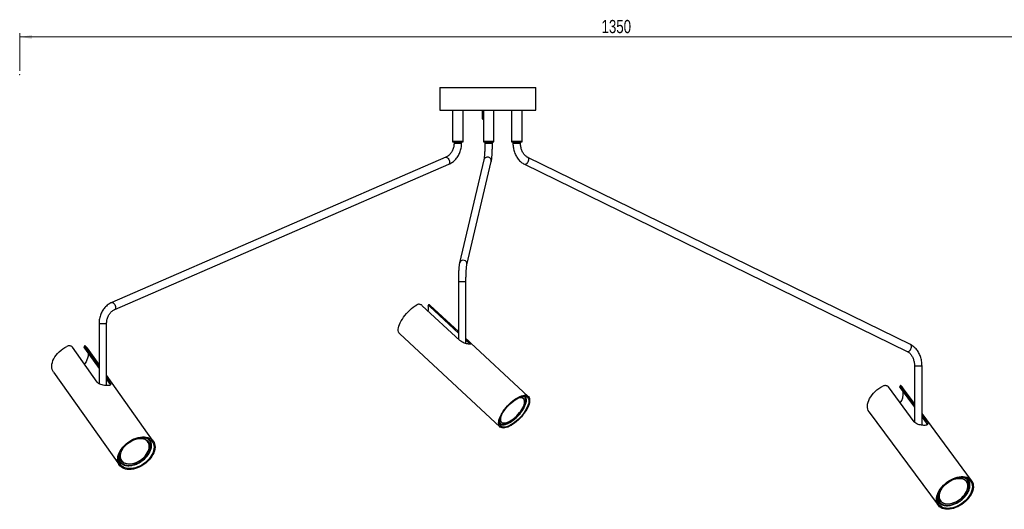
# Model space of a CAD drawing. Header units: millimetres. Extents: x 261 to 1081, y 377 to 768.
# Tile 2 of 4: x 527 to 788, y 377 to 506. Entities that reach past the tile are written whole.
import ezdxf

# ---------------------------------------------------------------- set-up
doc = ezdxf.new("R2010")
doc.units = ezdxf.units.MM
doc.header["$PDSIZE"] = -1
doc.styles.add('SLDTEXTSTYLE0', font='TXT', dxfattribs={"width": 0.75})
doc.dimstyles.new('SLDDIMSTYLE0', dxfattribs={"dimtxt": 3.5, "dimasz": 3.302, "dimexe": 0, "dimexo": 0.0625, "dimgap": 0.875, "dimtad": 1, "dimdec": 0, "dimlfac": 5, "dimrnd": 1e-09, "dimzin": 12, "dimdsep": 46, "dimtxsty": 'SLDTEXTSTYLE0', "dimsah": 1, "dimcen": 0.09, "dimadec": 0, "dimazin": 3, "dimtfac": 1, "dimtofl": 0, "dimtmove": 0, "dimatfit": 3, "dimfxl": 0, "dimfrac": 2, "dimtolj": 1, "dimtzin": 12, "dimarcsym": 0})

# ---------------------------------------------------------------- blocks, each defined once
blk = doc.blocks.new('_D')
at = {"color": 7, "linetype": 'Continuous', "lineweight": 0}
for p, q in [((527.26, 492.77), (527.26, 502.77)), ((527.26, 501.77), (797.26, 501.77)), ((797.26, 492.77), (797.26, 502.77))]:
    blk.add_line(p, q, dxfattribs=at)
at = {"color": 7, "linetype": 'Continuous', "lineweight": 18}
for points in [[(527.26, 501.77), (530.56, 501.26), (530.56, 502.28)], [(797.26, 501.77), (793.96, 502.28), (793.96, 501.26)]]:
    blk.add_solid(points, dxfattribs=at)
at = {"color": 7, "linetype": 'Continuous', "lineweight": 18, "insert": (681.27, 506.28), "char_height": 3.5, "attachment_point": 1, "style": 'SLDTEXTSTYLE0'}
blk.add_mtext('1350', dxfattribs=at)

msp = doc.modelspace()

# ---------------------------------------------------------------- linework, layer by layer
at = {"color": 7, "linetype": 'Continuous', "lineweight": 25}
for p, q in [((638.45, 488.39), (638.45, 482.39)), ((638.45, 488.39), (651.15, 488.39)), ((651.15, 488.39), (663.85, 488.39)), ((663.85, 482.39), (663.85, 488.39)), ((638.45, 482.39), (651.15, 482.39)), ((641.84, 482.39), (641.84, 474.19)), ((644.64, 474.19), (644.64, 482.39)), ((649.65, 482.39), (649.65, 480.19)), ((649.99, 482.39), (649.99, 474.19)), ((651.15, 482.39), (663.85, 482.39)), ((652.79, 474.19), (652.79, 482.39)), ((657.42, 482.39), (657.42, 474.19)), ((660.22, 474.19), (660.22, 482.39)), ((649.99, 479.99), (649.85, 479.99)), ((641.84, 474.19), (641.84, 473.99)), ((641.84, 474.19), (644.64, 474.19)), ((641.84, 474.19), (642.18, 474.19)), ((641.84, 473.99), (644.64, 473.99)), ((642.18, 474.19), (644.64, 474.19)), ((642.24, 473.99), (642.24, 473.67)), ((644.24, 473.67), (644.24, 473.99)), ((644.64, 473.99), (644.64, 474.19)), ((649.99, 474.19), (649.99, 473.99)), ((649.99, 474.19), (652.79, 474.19)), ((649.99, 474.19), (651.39, 474.19)), ((649.99, 473.99), (652.79, 473.99)), ((650.39, 473.99), (650.39, 473.67)), ((651.39, 474.19), (652.79, 474.19)), ((652.39, 473.67), (652.39, 473.99)), ((652.79, 473.99), (652.79, 474.19)), ((657.42, 474.19), (657.42, 473.99)), ((657.42, 474.19), (659.73, 474.19)), ((657.42, 474.19), (658.82, 474.19)), ((657.42, 473.99), (659.73, 473.99)), ((657.82, 473.99), (657.82, 473.67)), ((658.82, 474.19), (660.22, 474.19)), ((659.73, 474.19), (660.22, 474.19)), ((659.73, 473.99), (660.22, 473.99)), ((659.82, 473.67), (659.82, 473.99)), ((660.22, 473.99), (660.22, 474.19)), ((640.05, 469.9), (551.64, 431.46)), ((650.13, 469.21), (643.69, 441.92)), ((763.05, 420.3), (661.73, 469.88)), ((552.44, 429.63), (640.85, 468.06)), ((645.63, 441.46), (652.07, 468.75)), ((660.85, 468.08), (762.17, 418.5)), ((643.37, 437), (643.37, 421.76)), ((645.37, 420.59), (645.37, 437)), ((643.79, 421.37), (633.83, 430.61)), ((635.56, 430.96), (635.38, 430.69)), ((635.99, 430.61), (635.82, 430.36)), ((635.82, 430.36), (643.37, 423.34)), ((643.37, 423.75), (635.89, 430.7)), ((635.99, 430.61), (643.37, 423.75)), ((548.26, 425.86), (548.26, 409.96)), ((550.26, 409.44), (550.26, 425.86)), ((627.84, 423.17), (654.39, 398.51)), ((547.76, 410.37), (541.22, 419.62)), ((544.43, 419.93), (544.32, 419.67)), ((544.55, 419.62), (544.44, 419.36)), ((544.55, 419.62), (548.26, 414.37)), ((661.88, 406.57), (645.37, 421.9)), ((645.37, 421.9), (645.94, 421.37)), ((645.37, 421.49), (645.77, 421.11)), ((645.94, 421.37), (645.77, 421.11)), ((544.44, 419.36), (548.26, 413.96)), ((548.26, 415.04), (545.19, 419.38)), ((764.09, 414.72), (764.09, 399.79)), ((766.09, 398.95), (766.09, 414.72)), ((536.21, 413.02), (553.64, 388.37)), ((562.62, 394.72), (550.26, 412.21)), ((550.26, 411.55), (551.09, 410.37)), ((550.26, 411.14), (550.98, 410.12)), ((551.09, 410.37), (550.98, 410.12)), ((760.32, 409.41), (760.2, 409.15)), ((764.04, 399.84), (757.2, 409.09)), ((760.46, 409.09), (760.34, 408.83)), ((760.34, 408.83), (764.09, 403.77)), ((760.46, 409.09), (764.09, 404.18)), ((764.09, 404.72), (760.96, 408.94)), ((660.62, 405.99), (660.48, 406.12)), ((752.12, 402.4), (770.37, 377.74)), ((779.21, 384.29), (766.09, 402.02)), ((766.09, 401.48), (767.3, 399.84)), ((654.27, 399.38), (654.29, 399.36)), ((766.09, 401.07), (767.18, 399.59)), ((767.3, 399.84), (767.18, 399.59)), ((561.2, 394.53), (561.11, 394.65)), ((554.16, 389.66), (554.21, 389.59)), ((777.51, 384.44), (777.41, 384.52)), ((777.85, 384.05), (777.76, 384.17)), ((778.29, 384.6), (778.09, 384.81)), ((770.89, 379.08), (770.98, 378.96))]:
    msp.add_line(p, q, dxfattribs=at)
at = {"color": 8, "linetype": 'Continuous', "lineweight": 25}
for p, q in [((649.65, 480.19), (649.84, 480.19)), ((649.84, 480.19), (649.99, 480.19)), ((642.24, 473.67), (644.24, 473.67)), ((650.39, 473.67), (652.39, 473.67)), ((657.82, 473.67), (659.47, 473.67)), ((659.47, 473.67), (659.82, 473.67)), ((643.37, 437), (645.37, 437)), ((548.26, 425.86), (550.26, 425.86)), ((764.09, 414.72), (765.74, 414.72)), ((765.74, 414.72), (766.09, 414.72))]:
    msp.add_line(p, q, dxfattribs=at)
at = {"color": 8, "linetype": 'Continuous', "lineweight": 25, "flags": 128}
for points in [[(640.05, 469.9), (640.06, 469.9), (640.19, 469.92), (640.35, 469.86), (640.51, 469.75), (640.67, 469.57), (640.81, 469.35), (640.93, 469.11), (641.01, 468.85), (641.05, 468.61), (641.04, 468.39), (640.99, 468.22), (640.91, 468.1), (640.85, 468.06)], [(661.94, 468.98), (661.99, 469.23), (661.99, 469.47), (661.93, 469.67), (661.83, 469.81), (661.74, 469.88)], [(660.85, 468.08), (660.99, 468.05), (661.17, 468.06), (661.36, 468.15), (661.54, 468.3), (661.71, 468.49), (661.85, 468.73), (661.94, 468.98)], [(551.64, 431.46), (551.65, 431.46), (551.78, 431.48), (551.94, 431.43), (552.1, 431.31), (552.26, 431.14), (552.4, 430.92), (552.52, 430.67), (552.6, 430.42), (552.64, 430.17), (552.63, 429.95), (552.58, 429.78), (552.5, 429.66), (552.44, 429.63)], [(763.26, 419.4), (763.31, 419.66), (763.31, 419.89), (763.25, 420.09), (763.15, 420.23), (763.05, 420.3)], [(762.17, 418.5), (762.31, 418.47), (762.49, 418.48), (762.68, 418.57), (762.86, 418.72), (763.03, 418.92), (763.17, 419.15), (763.26, 419.4)], [(656.61, 399.49), (657.03, 399.71), (657.46, 399.98), (657.9, 400.29), (658.33, 400.65), (658.76, 401.03), (659.17, 401.44), (659.56, 401.88), (659.93, 402.33), (660.26, 402.79), (660.55, 403.25), (660.8, 403.7), (661, 404.14), (661.16, 404.57), (661.26, 404.97), (661.31, 405.33), (661.31, 405.66), (661.25, 405.95), (661.14, 406.19), (660.98, 406.38), (660.77, 406.52), (660.52, 406.6), (660.47, 406.61)], [(654.25, 399.91), (654.33, 399.7), (654.46, 399.48), (654.65, 399.32), (654.88, 399.21), (655.16, 399.15), (655.47, 399.15), (655.82, 399.21), (656.2, 399.33), (656.61, 399.49)], [(556.01, 388.32), (556.5, 388.33), (557.02, 388.4), (557.54, 388.52), (558.06, 388.7), (558.59, 388.93), (559.1, 389.2), (559.59, 389.52), (560.05, 389.88), (560.48, 390.27), (560.86, 390.69), (561.2, 391.12), (561.49, 391.58), (561.72, 392.04), (561.89, 392.5), (562, 392.95), (562.05, 393.39), (562.03, 393.81), (561.94, 394.2), (561.8, 394.56), (561.59, 394.88), (561.32, 395.16), (561, 395.4), (560.63, 395.58), (560.62, 395.58)], [(553.5, 390.54), (553.5, 390.51), (553.55, 390.1), (553.67, 389.73), (553.85, 389.38), (554.08, 389.08), (554.38, 388.83), (554.72, 388.62), (555.11, 388.46), (555.55, 388.36), (556.01, 388.32)], [(770.91, 378.34), (771.22, 378.11), (771.58, 377.93), (771.99, 377.81), (772.43, 377.74), (772.9, 377.73), (773.39, 377.77), (773.9, 377.87), (774.42, 378.03), (774.94, 378.23), (775.45, 378.49), (775.95, 378.79), (776.43, 379.13), (776.87, 379.51), (777.28, 379.92), (777.64, 380.35), (777.96, 380.79), (778.22, 381.25), (778.43, 381.71), (778.58, 382.17), (778.66, 382.62), (778.68, 383.04), (778.64, 383.45), (778.53, 383.82), (778.36, 384.16), (778.13, 384.46), (777.85, 384.71), (777.51, 384.92), (777.13, 385.07), (777.06, 385.09)]]:
    msp.add_lwpolyline(points, dxfattribs=at)
at = {"color": 7, "linetype": 'Continuous', "lineweight": 25, "flags": 128}
for points in [[(627.84, 423.17), (627.8, 423.21), (627.64, 423.42), (627.53, 423.69), (627.48, 424), (627.48, 424.35), (627.53, 424.74), (627.63, 425.17), (627.79, 425.61), (627.99, 426.08), (628.24, 426.57), (628.54, 427.06), (628.87, 427.55), (629.24, 428.04), (629.64, 428.52), (630.06, 428.98), (630.51, 429.42), (630.97, 429.82), (631.43, 430.2), (631.9, 430.53), (632.37, 430.83)], [(536.21, 413.02), (536.01, 413.36), (535.86, 413.75), (535.78, 414.17), (535.75, 414.62), (535.79, 415.09), (535.9, 415.57), (536.06, 416.06), (536.29, 416.55), (536.57, 417.04), (536.91, 417.52), (537.3, 417.98), (537.73, 418.42), (538.2, 418.83), (538.7, 419.2), (539.23, 419.54), (539.78, 419.83)], [(544.77, 419.83), (545.07, 419.54), (545.19, 419.38)], [(545.37, 418.05), (545.38, 417.67), (545.34, 417.22), (545.23, 416.74), (545.06, 416.26), (544.83, 415.78), (544.54, 415.31), (544.41, 415.11)], [(752.12, 402.4), (752.07, 402.47), (751.87, 402.83), (751.73, 403.22), (751.66, 403.64), (751.65, 404.09), (751.7, 404.56), (751.82, 405.04), (752, 405.53), (752.23, 406.02), (752.53, 406.51), (752.87, 406.99), (753.26, 407.45), (753.7, 407.89), (754.17, 408.3), (754.67, 408.67), (755.2, 409.01), (755.74, 409.3)], [(760.63, 409.3), (760.91, 409.01), (760.96, 408.94)], [(655.28, 398.21), (654.96, 398.24), (654.68, 398.32), (654.45, 398.46), (654.26, 398.66), (654.13, 398.9), (654.05, 399.19), (654.02, 399.52), (654.04, 399.9), (654.12, 400.31), (654.25, 400.74), (654.44, 401.2), (654.67, 401.68), (654.94, 402.17), (655.26, 402.67), (655.61, 403.16), (656, 403.64), (656.41, 404.11), (656.85, 404.56), (657.3, 404.99), (657.77, 405.38), (658.24, 405.73), (658.71, 406.05), (659.17, 406.31), (659.61, 406.53), (660.04, 406.7), (660.44, 406.81), (660.82, 406.87), (661.15, 406.87), (661.45, 406.81), (661.71, 406.7), (661.92, 406.53), (662.08, 406.31), (662.18, 406.05), (662.24, 405.73), (662.24, 405.38), (662.19, 404.99), (662.08, 404.56), (661.93, 404.11), (661.72, 403.64), (661.47, 403.16), (661.17, 402.67), (660.84, 402.17), (660.47, 401.68), (660.07, 401.2), (659.64, 400.74), (659.19, 400.31), (658.73, 399.9), (658.26, 399.52), (657.8, 399.19), (657.33, 398.9), (656.88, 398.66), (656.44, 398.46), (656.02, 398.32), (655.63, 398.24), (655.28, 398.21)], [(655.43, 398.45), (655.13, 398.48), (654.86, 398.56), (654.64, 398.69), (654.46, 398.88), (654.34, 399.12), (654.27, 399.41), (654.24, 399.73), (654.28, 400.1), (654.36, 400.5), (654.49, 400.92), (654.68, 401.37), (654.91, 401.83), (655.18, 402.3), (655.5, 402.78), (655.85, 403.25), (656.23, 403.72), (656.63, 404.16), (657.06, 404.59), (657.5, 404.99), (657.95, 405.35), (658.4, 405.68), (658.85, 405.96), (659.29, 406.2), (659.71, 406.39), (660.12, 406.53), (660.49, 406.61), (660.83, 406.64), (661.14, 406.61), (661.41, 406.53), (661.63, 406.39), (661.8, 406.2), (661.93, 405.96), (662, 405.68), (662.02, 405.35), (661.99, 404.99), (661.91, 404.59), (661.77, 404.16), (661.59, 403.72), (661.36, 403.25), (661.08, 402.78), (660.77, 402.3), (660.42, 401.83), (660.04, 401.37), (659.63, 400.92), (659.21, 400.5), (658.77, 400.1), (658.32, 399.73), (657.86, 399.41), (657.41, 399.12), (656.98, 398.88), (656.55, 398.69), (656.15, 398.56), (655.78, 398.48), (655.43, 398.45)], [(654.62, 401.23), (654.6, 401.15), (654.53, 400.79), (654.51, 400.47), (654.54, 400.18), (654.63, 399.94), (654.77, 399.75), (654.95, 399.61), (655.18, 399.52), (655.45, 399.49), (655.76, 399.51), (656.1, 399.59), (656.47, 399.72), (656.86, 399.9), (657.26, 400.13), (657.67, 400.41), (658.08, 400.72), (658.48, 401.07), (658.87, 401.45), (659.24, 401.86), (659.59, 402.28), (659.91, 402.71), (660.18, 403.14), (660.42, 403.56), (660.62, 403.98), (660.76, 404.38), (660.86, 404.75), (660.9, 405.09), (660.89, 405.39), (660.83, 405.66), (660.72, 405.87), (660.56, 406.04), (660.35, 406.16), (660.1, 406.22), (659.81, 406.22), (659.48, 406.17), (659.13, 406.07), (658.82, 405.94)], [(659.08, 406.09), (659.39, 406.2), (659.73, 406.28), (660.05, 406.3), (660.32, 406.27), (660.56, 406.18), (660.74, 406.03), (660.88, 405.84), (660.97, 405.6), (661.01, 405.31), (660.99, 404.98), (660.92, 404.62), (660.8, 404.23), (660.62, 403.81), (660.4, 403.39), (660.14, 402.95), (659.84, 402.51), (659.5, 402.08), (659.14, 401.66), (658.75, 401.27), (658.35, 400.9), (657.94, 400.56), (657.52, 400.26), (657.11, 400), (656.71, 399.79)], [(656.71, 399.79), (656.32, 399.63), (655.96, 399.53), (655.63, 399.48), (655.34, 399.48), (655.08, 399.54), (654.87, 399.66), (654.71, 399.83), (654.59, 400.05), (654.53, 400.31), (654.52, 400.62), (654.57, 400.97), (654.66, 401.34)], [(556.26, 387.21), (555.75, 387.24), (555.27, 387.33), (554.83, 387.47), (554.43, 387.66), (554.08, 387.9), (553.78, 388.19), (553.54, 388.53), (553.36, 388.9), (553.24, 389.31), (553.19, 389.75), (553.2, 390.21), (553.27, 390.69), (553.41, 391.18), (553.61, 391.67), (553.87, 392.16), (554.18, 392.65), (554.54, 393.12), (554.96, 393.57), (555.41, 393.99), (555.9, 394.38), (556.42, 394.74), (556.96, 395.05), (557.51, 395.32), (558.08, 395.54), (558.64, 395.7), (559.2, 395.81), (559.74, 395.87), (560.27, 395.87), (560.76, 395.81), (561.22, 395.7), (561.64, 395.54), (562.02, 395.32), (562.34, 395.05), (562.61, 394.74), (562.82, 394.38), (562.97, 393.99), (563.06, 393.57), (563.08, 393.12), (563.04, 392.65), (562.93, 392.16), (562.77, 391.67), (562.54, 391.18), (562.25, 390.69), (561.91, 390.21), (561.52, 389.75), (561.09, 389.31), (560.62, 388.9), (560.11, 388.53), (559.58, 388.19), (559.03, 387.9), (558.47, 387.66), (557.91, 387.47), (557.34, 387.33), (556.79, 387.24), (556.26, 387.21)], [(556.36, 387.45), (555.87, 387.48), (555.41, 387.56), (554.99, 387.7), (554.6, 387.89), (554.27, 388.12), (553.99, 388.41), (553.77, 388.74), (553.6, 389.1), (553.5, 389.5), (553.45, 389.92), (553.48, 390.37), (553.56, 390.84), (553.71, 391.31), (553.91, 391.78), (554.18, 392.26), (554.49, 392.72), (554.86, 393.17), (555.27, 393.59), (555.72, 393.99), (556.2, 394.36), (556.71, 394.68), (557.23, 394.97), (557.77, 395.21), (558.32, 395.39), (558.86, 395.53), (559.39, 395.61), (559.91, 395.64), (560.4, 395.61), (560.86, 395.53), (561.28, 395.39), (561.66, 395.21), (561.99, 394.97), (562.28, 394.68), (562.5, 394.36), (562.67, 393.99), (562.77, 393.59), (562.81, 393.17), (562.79, 392.72), (562.71, 392.26), (562.56, 391.78), (562.35, 391.31), (562.09, 390.84), (561.77, 390.37), (561.41, 389.92), (561, 389.5), (560.55, 389.1), (560.07, 388.74), (559.56, 388.41), (559.03, 388.12), (558.49, 387.89), (557.95, 387.7), (557.41, 387.56), (556.87, 387.48), (556.36, 387.45)], [(554.54, 392.78), (554.49, 392.71), (554.25, 392.29), (554.06, 391.86), (553.93, 391.43), (553.87, 391.01), (553.86, 390.61), (553.92, 390.23), (554.04, 389.88), (554.22, 389.57), (554.46, 389.3), (554.75, 389.08), (555.09, 388.9), (555.48, 388.78), (555.9, 388.71), (556.35, 388.69), (556.82, 388.73), (557.31, 388.83), (557.8, 388.97), (558.29, 389.17), (558.77, 389.42), (559.24, 389.71), (559.67, 390.03), (560.08, 390.39), (560.45, 390.78), (560.77, 391.19), (561.04, 391.61), (561.26, 392.05), (561.42, 392.48), (561.52, 392.9), (561.55, 393.31), (561.53, 393.7), (561.44, 394.06), (561.28, 394.39), (561.07, 394.68), (560.81, 394.93), (560.49, 395.13), (560.13, 395.28), (559.73, 395.38), (559.29, 395.42), (559.29, 395.42)], [(557.93, 395.27), (558.18, 395.33), (558.67, 395.43), (559.15, 395.47), (559.6, 395.45), (560.03, 395.38), (560.42, 395.26), (560.76, 395.08), (561.06, 394.85), (561.3, 394.57), (561.49, 394.26), (561.61, 393.91), (561.67, 393.53), (561.67, 393.12), (561.6, 392.7), (561.47, 392.26), (561.28, 391.82), (561.03, 391.39), (560.72, 390.97), (560.37, 390.56), (559.98, 390.18), (559.55, 389.83), (559.09, 389.52), (558.61, 389.25), (558.12, 389.02), (557.62, 388.85), (557.12, 388.72), (556.63, 388.66), (556.17, 388.64), (556.17, 388.64)], [(556.17, 388.64), (555.72, 388.69), (555.32, 388.79), (554.95, 388.94), (554.63, 389.14), (554.36, 389.39), (554.14, 389.69), (553.99, 390.02), (553.9, 390.39), (553.87, 390.79), (553.91, 391.2), (554.01, 391.63), (554.17, 392.07), (554.39, 392.51), (554.66, 392.93), (554.69, 392.97)], [(772.82, 376.68), (772.33, 376.71), (771.86, 376.8), (771.43, 376.94), (771.05, 377.13), (770.71, 377.37), (770.43, 377.66), (770.21, 378), (770.04, 378.37), (769.94, 378.78), (769.89, 379.22), (769.92, 379.68), (770, 380.15), (770.15, 380.64), (770.36, 381.14), (770.63, 381.63), (770.95, 382.12), (771.32, 382.59), (771.74, 383.04), (772.2, 383.46), (772.69, 383.85), (773.2, 384.21), (773.74, 384.52), (774.29, 384.79), (774.85, 385), (775.41, 385.17), (775.96, 385.28), (776.49, 385.34), (777.01, 385.34), (777.49, 385.28), (777.94, 385.17), (778.34, 385), (778.7, 384.79), (779.01, 384.52), (779.27, 384.21), (779.46, 383.85), (779.6, 383.46), (779.67, 383.04), (779.68, 382.59), (779.62, 382.12), (779.51, 381.63), (779.33, 381.14), (779.09, 380.64), (778.79, 380.15), (778.45, 379.68), (778.05, 379.22), (777.61, 378.78), (777.14, 378.37), (776.64, 378), (776.11, 377.66), (775.56, 377.37), (775, 377.13), (774.45, 376.94), (773.89, 376.8), (773.35, 376.71), (772.82, 376.68)], [(772.93, 376.92), (772.45, 376.95), (772, 377.03), (771.59, 377.17), (771.23, 377.36), (770.91, 377.59), (770.64, 377.88), (770.43, 378.2), (770.28, 378.57), (770.19, 378.97), (770.16, 379.39), (770.2, 379.84), (770.29, 380.3), (770.45, 380.78), (770.67, 381.25), (770.94, 381.73), (771.26, 382.19), (771.63, 382.64), (772.05, 383.06), (772.5, 383.46), (772.98, 383.82), (773.49, 384.15), (774.01, 384.44), (774.55, 384.67), (775.08, 384.86), (775.62, 385), (776.14, 385.08), (776.65, 385.11), (777.12, 385.08), (777.57, 385), (777.98, 384.86), (778.35, 384.67), (778.67, 384.44), (778.94, 384.15), (779.15, 383.82), (779.3, 383.46), (779.39, 383.06), (779.42, 382.64), (779.38, 382.19), (779.29, 381.73), (779.13, 381.25), (778.91, 380.78), (778.64, 380.3), (778.32, 379.84), (777.95, 379.39), (777.53, 378.97), (777.08, 378.57), (776.6, 378.2), (776.09, 377.88), (775.57, 377.59), (775.03, 377.36), (774.49, 377.17), (773.96, 377.03), (773.44, 376.95), (772.93, 376.92)], [(771.22, 378.61), (770.98, 378.87), (770.79, 379.18), (770.67, 379.52), (770.6, 379.9), (770.6, 380.3), (770.67, 380.72), (770.79, 381.15), (770.98, 381.59), (771.22, 382.02), (771.52, 382.45), (771.86, 382.86), (772.25, 383.25), (772.26, 383.26)], [(771.83, 382.85), (771.68, 382.68), (771.36, 382.26), (771.1, 381.84), (770.89, 381.41), (770.73, 380.98), (770.64, 380.55), (770.61, 380.15), (770.64, 379.77), (770.73, 379.41), (770.89, 379.09), (771.1, 378.81), (771.36, 378.57), (771.68, 378.38), (772.04, 378.25), (772.44, 378.16), (772.87, 378.13), (773.33, 378.16), (773.81, 378.24), (774.29, 378.37), (774.78, 378.56), (775.26, 378.79), (775.73, 379.07), (776.18, 379.39), (776.59, 379.74), (776.97, 380.13), (777.31, 380.53), (777.61, 380.95), (777.84, 381.38), (778.03, 381.81), (778.15, 382.24), (778.21, 382.65), (778.21, 383.05), (778.15, 383.42), (778.03, 383.76), (777.84, 384.06), (777.6, 384.32), (777.6, 384.32)], [(773.38, 384.09), (773.6, 384.21), (774.08, 384.45), (774.58, 384.64), (775.07, 384.77), (775.55, 384.85), (776.02, 384.88), (776.45, 384.85), (776.86, 384.77), (777.23, 384.63), (777.55, 384.43), (777.82, 384.19), (778.03, 383.91), (778.19, 383.58), (778.28, 383.22), (778.31, 382.84), (778.28, 382.42), (778.19, 382), (778.03, 381.56), (777.82, 381.13), (777.55, 380.69), (777.23, 380.27), (776.86, 379.88), (776.46, 379.5), (776.02, 379.16), (775.55, 378.86), (775.07, 378.6), (774.58, 378.38), (774.09, 378.22), (773.6, 378.11), (773.12, 378.06), (772.67, 378.06), (772.25, 378.12), (771.86, 378.23), (771.52, 378.39), (771.22, 378.61), (771.22, 378.61)], [(777.6, 384.32), (777.31, 384.53), (776.97, 384.69), (776.59, 384.81), (776.17, 384.86), (775.73, 384.86), (775.26, 384.81), (774.78, 384.7), (774.29, 384.54), (773.81, 384.33), (773.79, 384.32)], [(777.76, 384.17), (777.75, 384.18), (777.51, 384.44)], [(770.72, 379.34), (770.8, 379.21), (770.89, 379.08)]]:
    msp.add_lwpolyline(points, dxfattribs=at)
at = {"color": 7, "linetype": 'Continuous', "lineweight": 25}
for centre, radius, start, end in [((649.85, 480.19), 0.2, 180, 270), ((632.99, 429.98), 2.48, 341.9859, 13.1596), ((756.88, 407.38), 4.27, 323.8458, 5.1613), ((659.92, 405.5), 0.829, 47.5826, 71.5671), ((559.21, 390.76), 4.66, 89.0051, 109.2848), ((559.5, 393.49), 1.98, 35.8045, 64.5703), ((559.91, 393.75), 2.23, 7.3143, 43.3558), ((555.46, 390.6), 2.22, 207.097, 243.1014), ((772.04, 379.87), 2.06, 206.0244, 231.0621)]:
    msp.add_arc(centre, radius, start, end, dxfattribs=at)
at = {"color": 8, "linetype": 'Continuous', "lineweight": 25}
for centre, radius, start, end in [((651.09, 468.93), 1, 349.5308, 163.913), ((644.65, 441.64), 1, 349.6559, 163.8924), ((772.36, 379.91), 2.14, 176.592, 227.3052)]:
    msp.add_arc(centre, radius, start, end, dxfattribs=at)
at = {"color": 7, "linetype": 'Continuous', "lineweight": 25}
for points, knots in [([(642.24, 473.67), (642.24, 473.59), (642.23, 473.34), (642.19, 472.93), (642.09, 472.45), (641.94, 471.98), (641.75, 471.55), (641.51, 471.15), (641.24, 470.78), (640.93, 470.47), (640.6, 470.2), (640.3, 470.01), (640.12, 469.93), (640.05, 469.9)], [0, 0, 0, 0, 0.04904, 0.148558, 0.248073, 0.347559, 0.447062, 0.546655, 0.646452, 0.746621, 0.847381, 0.949, 1, 1, 1, 1]), ([(640.85, 468.06), (640.95, 468.11), (641.21, 468.23), (641.63, 468.48), (642.08, 468.81), (642.5, 469.2), (642.89, 469.64), (643.23, 470.12), (643.53, 470.63), (643.77, 471.18), (643.97, 471.76), (644.12, 472.36), (644.21, 472.96), (644.24, 473.4), (644.24, 473.63), (644.24, 473.67)], [0, 0, 0, 0, 0.049333, 0.133482, 0.21783, 0.302507, 0.387507, 0.472806, 0.558364, 0.644136, 0.730077, 0.816149, 0.902322, 0.984112, 1, 1, 1, 1]), ([(650.39, 473.67), (650.39, 473.57), (650.39, 473.29), (650.38, 472.83), (650.37, 472.29), (650.35, 471.77), (650.33, 471.28), (650.31, 470.82), (650.28, 470.4), (650.24, 470.03), (650.21, 469.71), (650.18, 469.47), (650.15, 469.3), (650.13, 469.24), (650.13, 469.21)], [0, 0, 0, 0, 0.048932, 0.142035, 0.235112, 0.328053, 0.420773, 0.513149, 0.605004, 0.69606, 0.785857, 0.873603, 0.948344, 1, 1, 1, 1]), ([(652.07, 468.75), (652.08, 468.8), (652.12, 468.94), (652.16, 469.2), (652.21, 469.56), (652.25, 469.96), (652.28, 470.41), (652.31, 470.89), (652.34, 471.4), (652.36, 471.93), (652.37, 472.48), (652.38, 473.04), (652.39, 473.43), (652.39, 473.64), (652.39, 473.67)], [0, 0, 0, 0, 0.049861, 0.149329, 0.2428, 0.341284, 0.436688, 0.530539, 0.623531, 0.716013, 0.80818, 0.900157, 0.987175, 1, 1, 1, 1]), ([(657.82, 473.67), (657.82, 473.56), (657.83, 473.24), (657.87, 472.71), (657.98, 472.1), (658.13, 471.51), (658.33, 470.94), (658.58, 470.4), (658.87, 469.89), (659.21, 469.42), (659.58, 469), (659.99, 468.63), (660.41, 468.32), (660.71, 468.16), (660.85, 468.08)], [0, 0, 0, 0, 0.047889, 0.135209, 0.222626, 0.310128, 0.397717, 0.485374, 0.573039, 0.660618, 0.747978, 0.834948, 0.921349, 1, 1, 1, 1]), ([(661.73, 469.88), (661.68, 469.9), (661.53, 469.98), (661.28, 470.16), (660.98, 470.42), (660.72, 470.74), (660.48, 471.1), (660.27, 471.5), (660.09, 471.93), (659.96, 472.4), (659.87, 472.88), (659.83, 473.31), (659.82, 473.57), (659.82, 473.67)], [0, 0, 0, 0, 0.047744, 0.151362, 0.252988, 0.35283, 0.451641, 0.549925, 0.647983, 0.745963, 0.84393, 0.941909, 1, 1, 1, 1]), ([(643.69, 441.92), (643.68, 441.87), (643.64, 441.73), (643.6, 441.47), (643.55, 441.11), (643.51, 440.71), (643.48, 440.26), (643.44, 439.78), (643.42, 439.27), (643.4, 438.74), (643.39, 438.19), (643.38, 437.63), (643.37, 437.23), (643.37, 437.03), (643.37, 437)], [0, 0, 0, 0, 0.049861, 0.149329, 0.2428, 0.341284, 0.436688, 0.530539, 0.623531, 0.716013, 0.80818, 0.900157, 0.987175, 1, 1, 1, 1]), ([(645.37, 437), (645.37, 437.1), (645.37, 437.38), (645.38, 437.84), (645.39, 438.38), (645.41, 438.9), (645.43, 439.39), (645.45, 439.85), (645.48, 440.27), (645.51, 440.64), (645.55, 440.96), (645.58, 441.2), (645.61, 441.37), (645.63, 441.43), (645.63, 441.46)], [0, 0, 0, 0, 0.048932, 0.142035, 0.235112, 0.328053, 0.420773, 0.513149, 0.605004, 0.69606, 0.785857, 0.873603, 0.948344, 1, 1, 1, 1]), ([(551.64, 431.46), (551.55, 431.42), (551.28, 431.3), (550.87, 431.05), (550.41, 430.71), (549.99, 430.32), (549.61, 429.89), (549.27, 429.41), (548.97, 428.89), (548.72, 428.34), (548.52, 427.77), (548.38, 427.17), (548.29, 426.57), (548.26, 426.13), (548.26, 425.9), (548.26, 425.86)], [0, 0, 0, 0, 0.049333, 0.133482, 0.21783, 0.302507, 0.387507, 0.472806, 0.558364, 0.644136, 0.730077, 0.816149, 0.902322, 0.984112, 1, 1, 1, 1]), ([(633.83, 430.61), (633.76, 430.68), (633.6, 430.8), (633.3, 430.93), (632.98, 430.98), (632.65, 430.96), (632.46, 430.87), (632.37, 430.83)], [0, 0, 0, 0, 0.189323, 0.378528, 0.571124, 0.775371, 1, 1, 1, 1]), ([(635.82, 430.36), (635.75, 430.42), (635.62, 430.54), (635.48, 430.67), (635.39, 430.72), (635.37, 430.69), (635.39, 430.59), (635.41, 430.54)], [0, 0, 0, 0, 0.186105, 0.372078, 0.561736, 0.764155, 1, 1, 1, 1]), ([(635.57, 430.95), (635.58, 430.96), (635.59, 430.98), (635.71, 430.87), (635.86, 430.73), (635.96, 430.64), (635.99, 430.61)], [0, 0, 0, 0, 0.27562, 0.599386, 0.890492, 1, 1, 1, 1]), ([(550.26, 425.86), (550.26, 425.94), (550.26, 426.19), (550.31, 426.6), (550.41, 427.08), (550.55, 427.54), (550.75, 427.98), (550.98, 428.38), (551.26, 428.74), (551.56, 429.06), (551.9, 429.33), (552.19, 429.51), (552.38, 429.6), (552.44, 429.63)], [0, 0, 0, 0, 0.04904, 0.148558, 0.248073, 0.347559, 0.447062, 0.546655, 0.646452, 0.746621, 0.847381, 0.949, 1, 1, 1, 1]), ([(541.22, 419.62), (541.16, 419.68), (541.05, 419.8), (540.78, 419.93), (540.46, 419.99), (540.11, 419.96), (539.89, 419.88), (539.78, 419.83)], [0, 0, 0, 0, 0.189323, 0.378528, 0.571124, 0.775371, 1, 1, 1, 1]), ([(544.44, 419.36), (544.4, 419.42), (544.33, 419.54), (544.3, 419.65), (544.32, 419.67), (544.33, 419.67)], [0, 0, 0, 0, 0.4426997, 0.8850884, 1, 1, 1, 1]), ([(544.77, 419.83), (544.7, 419.88), (544.56, 419.98), (544.44, 419.98), (544.41, 419.87), (544.47, 419.74), (544.53, 419.64), (544.55, 419.62)], [0, 0, 0, 0, 0.25211, 0.505501, 0.72652, 0.925244, 1, 1, 1, 1]), ([(645.94, 421.37), (646.08, 421.24), (646.35, 420.99), (646.63, 420.72), (646.74, 420.54), (646.64, 420.44), (646.33, 420.42), (645.85, 420.48), (645.26, 420.6), (644.62, 420.82), (644.11, 421.1), (643.87, 421.3), (643.79, 421.37)], [0, 0, 0, 0, 0.102446, 0.204721, 0.311352, 0.421299, 0.526724, 0.627275, 0.729304, 0.83698, 0.946708, 1, 1, 1, 1]), ([(645.77, 421.11), (645.91, 420.99), (646.18, 420.74), (646.41, 420.53), (646.45, 420.46), (646.46, 420.45)], [0, 0, 0, 0, 0.4390967, 0.8773689, 1, 1, 1, 1]), ([(766.09, 414.72), (766.09, 414.83), (766.08, 415.15), (766.03, 415.67), (765.93, 416.28), (765.78, 416.87), (765.58, 417.45), (765.33, 417.99), (765.04, 418.5), (764.7, 418.96), (764.33, 419.39), (763.92, 419.76), (763.49, 420.07), (763.2, 420.23), (763.05, 420.3)], [0, 0, 0, 0, 0.047889, 0.135209, 0.222626, 0.310128, 0.397717, 0.485374, 0.573039, 0.660618, 0.747978, 0.834948, 0.921349, 1, 1, 1, 1]), ([(762.17, 418.5), (762.22, 418.48), (762.38, 418.4), (762.63, 418.23), (762.92, 417.96), (763.19, 417.64), (763.43, 417.28), (763.64, 416.88), (763.81, 416.45), (763.95, 415.99), (764.04, 415.51), (764.08, 415.08), (764.09, 414.81), (764.09, 414.72)], [0, 0, 0, 0, 0.047744, 0.151362, 0.252988, 0.35283, 0.451641, 0.549925, 0.647983, 0.745963, 0.84393, 0.941909, 1, 1, 1, 1]), ([(551.09, 410.37), (551.17, 410.25), (551.33, 409.99), (551.35, 409.72), (551.2, 409.54), (550.83, 409.45), (550.3, 409.43), (549.68, 409.48), (549.03, 409.61), (548.41, 409.82), (547.98, 410.1), (547.81, 410.31), (547.76, 410.37)], [0, 0, 0, 0, 0.102446, 0.204721, 0.311352, 0.421299, 0.526724, 0.627275, 0.729304, 0.83698, 0.946708, 1, 1, 1, 1]), ([(550.98, 410.12), (551.06, 409.99), (551.2, 409.78), (551.2, 409.65), (551.2, 409.6)], [0, 0, 0, 0, 0.623975, 1, 1, 1, 1]), ([(757.2, 409.09), (757.14, 409.15), (757.02, 409.27), (756.75, 409.4), (756.43, 409.46), (756.08, 409.43), (755.86, 409.35), (755.74, 409.3)], [0, 0, 0, 0, 0.189323, 0.378528, 0.571124, 0.775371, 1, 1, 1, 1]), ([(760.63, 409.3), (760.57, 409.35), (760.44, 409.45), (760.32, 409.45), (760.31, 409.34), (760.37, 409.2), (760.44, 409.11), (760.46, 409.09)], [0, 0, 0, 0, 0.25211, 0.505501, 0.72652, 0.925244, 1, 1, 1, 1]), ([(656.56, 399.44), (656.63, 399.47), (656.84, 399.57), (657.18, 399.77), (657.6, 400.05), (658.02, 400.36), (658.44, 400.7), (658.84, 401.08), (659.23, 401.48), (659.61, 401.89), (659.95, 402.32), (660.27, 402.76), (660.55, 403.2), (660.8, 403.64), (661.01, 404.07), (661.18, 404.49), (661.3, 404.89), (661.37, 405.27), (661.39, 405.63), (661.37, 405.95), (661.28, 406.24), (661.16, 406.48), (661.04, 406.59), (660.99, 406.64)], [0, 0, 0, 0, 0.025884, 0.075262, 0.124522, 0.173671, 0.222738, 0.271751, 0.320734, 0.369707, 0.418689, 0.467698, 0.516755, 0.565888, 0.615126, 0.664506, 0.714066, 0.763837, 0.813806, 0.863752, 0.913089, 0.961046, 1, 1, 1, 1]), ([(760.34, 408.83), (760.3, 408.89), (760.22, 409.01), (760.19, 409.12), (760.21, 409.14), (760.21, 409.15)], [0, 0, 0, 0, 0.4217614, 0.8432265, 1, 1, 1, 1]), ([(654.3, 399.36), (654.33, 399.33), (654.41, 399.25), (654.61, 399.16), (654.87, 399.08), (655.17, 399.06), (655.5, 399.09), (655.87, 399.17), (656.22, 399.28), (656.46, 399.39), (656.56, 399.44)], [0, 0, 0, 0, 0.0537209, 0.186147, 0.3197771, 0.4573268, 0.5990373, 0.7433159, 0.8884345, 1, 1, 1, 1]), ([(767.3, 399.84), (767.38, 399.71), (767.55, 399.46), (767.6, 399.19), (767.46, 399.01), (767.12, 398.91), (766.6, 398.9), (765.99, 398.95), (765.34, 399.07), (764.71, 399.29), (764.27, 399.57), (764.1, 399.77), (764.04, 399.84)], [0, 0, 0, 0, 0.102446, 0.204721, 0.311352, 0.421299, 0.526724, 0.627275, 0.729304, 0.83698, 0.946708, 1, 1, 1, 1]), ([(767.18, 399.59), (767.27, 399.46), (767.43, 399.24), (767.44, 399.1), (767.44, 399.04)], [0, 0, 0, 0, 0.584277, 1, 1, 1, 1]), ([(555.92, 388.24), (556, 388.24), (556.24, 388.24), (556.65, 388.27), (557.15, 388.35), (557.66, 388.49), (558.16, 388.67), (558.66, 388.9), (559.15, 389.17), (559.62, 389.48), (560.06, 389.82), (560.48, 390.19), (560.86, 390.59), (561.19, 391), (561.49, 391.44), (561.73, 391.88), (561.93, 392.33), (562.07, 392.78), (562.15, 393.22), (562.17, 393.62), (562.14, 393.87), (562.13, 393.99)], [0, 0, 0, 0, 0.028889, 0.083266, 0.137678, 0.192098, 0.246503, 0.300889, 0.355259, 0.409621, 0.463986, 0.518362, 0.572759, 0.627188, 0.681658, 0.736171, 0.790724, 0.845292, 0.899819, 0.954223, 1, 1, 1, 1]), ([(554.49, 388.6), (554.56, 388.56), (554.75, 388.46), (555.09, 388.35), (555.5, 388.27), (555.79, 388.25), (555.92, 388.24)], [0, 0, 0, 0, 0.168328, 0.457152, 0.747725, 1, 1, 1, 1]), ([(770.69, 378.31), (770.74, 378.27), (770.89, 378.14), (771.17, 377.97), (771.53, 377.82), (771.94, 377.71), (772.37, 377.65), (772.83, 377.64), (773.31, 377.69), (773.8, 377.78), (774.3, 377.92), (774.8, 378.11), (775.3, 378.34), (775.78, 378.62), (776.25, 378.93), (776.69, 379.28), (777.1, 379.65), (777.48, 380.05), (777.81, 380.47), (778.11, 380.91), (778.35, 381.35), (778.55, 381.8), (778.69, 382.24), (778.77, 382.68), (778.8, 383.11), (778.77, 383.51), (778.68, 383.9), (778.53, 384.24), (778.4, 384.48), (778.3, 384.59), (778.29, 384.6)], [0, 0, 0, 0, 0.020149, 0.056824, 0.093655, 0.130743, 0.168063, 0.205554, 0.243143, 0.280775, 0.31841, 0.356033, 0.393639, 0.431231, 0.468815, 0.506399, 0.54399, 0.581596, 0.619223, 0.656881, 0.694572, 0.732296, 0.770043, 0.807773, 0.84543, 0.882938, 0.920212, 0.957203, 0.993932, 1, 1, 1, 1])]:
    msp.add_open_spline(points, degree=3, knots=knots, dxfattribs=at)
at = {"color": 7, "linetype": 'Continuous', "lineweight": 0}
msp.add_point((527.26, 491.77), dxfattribs=at)

# ---------------------------------------------------------------- dimensions: what is measured, and where the dimension line sits
at = {"color": 7, "linetype": 'Continuous', "lineweight": 18}
dim = msp.add_linear_dim(base=(797.26, 501.77), p1=(527.26, 491.77), p2=(797.26, 491.77), dimstyle='SLDDIMSTYLE0', dxfattribs=at)
dim.commit()
dim.dimension.update_dxf_attribs({"geometry": '_D', "text_midpoint": (686.44, 501.77), "dimtype": 160})

doc.saveas('drawing.dxf')
